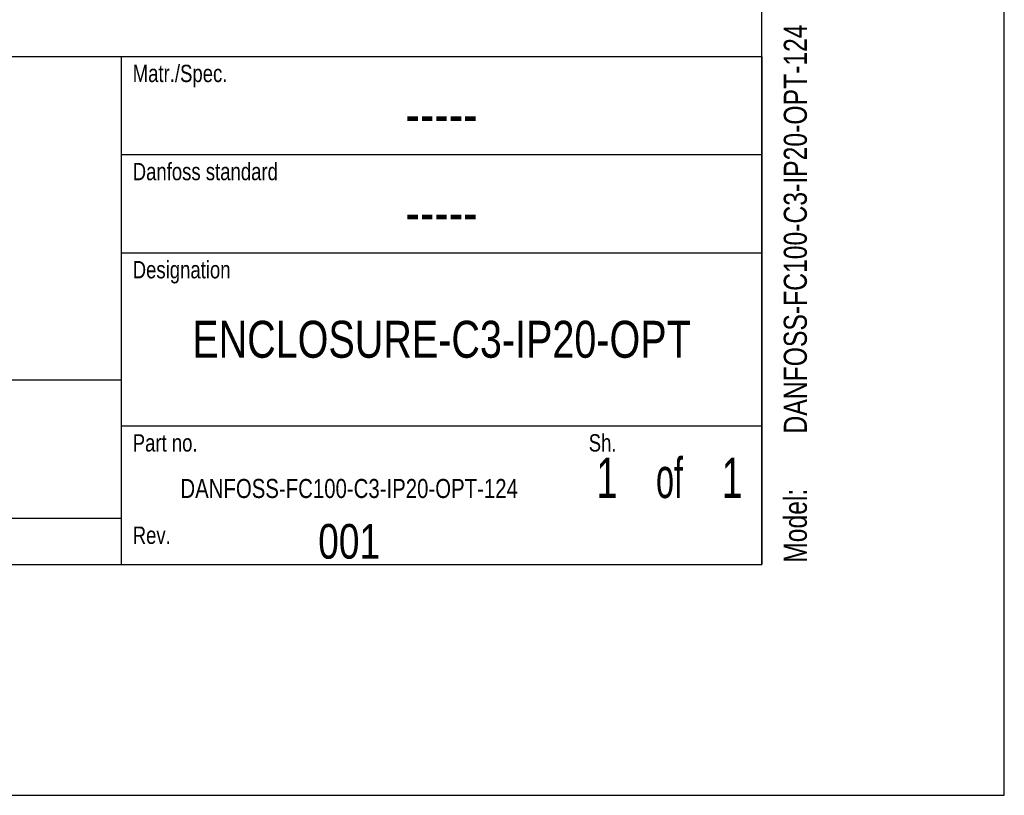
# Model space of a CAD drawing. Extents: x 0 to 594, y 0 to 420.
# Tile 58 of 131: x 509 to 594, y 0 to 67. Entities that reach past the tile are written whole.
import ezdxf
from ezdxf.enums import TextEntityAlignment as Align

# ---------------------------------------------------------------- set-up
doc = ezdxf.new("R2010")
doc.units = 0
doc.header["$LTSCALE"] = 32.67
doc.layers.get('0').update_dxf_attribs({"linetype": 'CONTINUOUS'})
doc.styles.get("Standard").update_dxf_attribs({"font": 'txt', "width": 0.8})

# ---------------------------------------------------------------- blocks, each defined once
blk = doc.blocks.new('FORMAT_BL0', base_point=(477.801, 42.526))
at = {"color": 5, "linetype": 'CONTINUOUS', "width": 0.8}
for s, p in [('Matr./Spec.', (518.501, 61.776)), ('Danfoss standard', (518.501, 53.276)), ('Designation', (518.501, 44.776)), ('Part no.', (518.501, 29.776)), ('Sh.', (558.001, 29.776)), ('Rev.', (518.501, 21.776))]:
    blk.add_text(s, height=1.5, dxfattribs=at).set_placement(p)

msp = doc.modelspace()

# ---------------------------------------------------------------- linework, layer by layer
at = {"color": 7, "linetype": 'CONTINUOUS'}
for p, q in [((594, 0), (594, 420)), ((573, 20), (573, 400)), ((21, 20), (573, 20)), ((0, 0), (594, 0))]:
    msp.add_line(p, q, dxfattribs=at)
at = {"color": 2, "linetype": 'CONTINUOUS'}
for p, q in [((393, 64), (573, 64)), ((517.5, 64), (517.5, 20)), ((573, 64), (573, 20)), ((517.5, 55.5), (573, 55.5)), ((517.5, 47), (573, 47)), ((393, 36), (517.5, 36)), ((517.5, 32), (573, 32)), ((393, 24), (517.5, 24)), ((393, 20), (573, 20))]:
    msp.add_line(p, q, dxfattribs=at)

# ---------------------------------------------------------------- block references
msp.add_blockref('FORMAT_BL0', (477.801, 42.526), dxfattribs=at)

# ---------------------------------------------------------------- texts
at = {"color": 5, "linetype": 'CONTINUOUS', "width": 0.8}
for s, p in [('DANFOSS-FC100-C3-IP20-OPT-124', (576.897, 31.335)), ('Model: ', (576.897, 20.135))]:
    msp.add_text(s, height=2, rotation=90, dxfattribs=at).set_placement(p)
at = {"color": 5, "linetype": 'CONTINUOUS'}
for s, height, width, p in [('-----', 3.5, 0.8, (545.25, 57.25)), ('-----', 3.5, 0.8, (545.25, 48.75)), ('ENCLOSURE-C3-IP20-OPT', 3.2, 0.8, (545.25, 37.9)), ('1', 3.5, 0.7, (559.575, 25.75)), (' of ', 3.5, 0.6, (565, 25.75)), ('1', 3.5, 0.7, (570.425, 25.75)), ('DANFOSS-FC100-C3-IP20-OPT-124', 1.65, 0.8, (537.25, 25.75)), ('001', 3, 0.8, (537.25, 20.5))]:
    msp.add_text(s, height=height, dxfattribs=dict(at, width=width)).set_placement(p, align=Align.CENTER)

doc.saveas('drawing.dxf')
